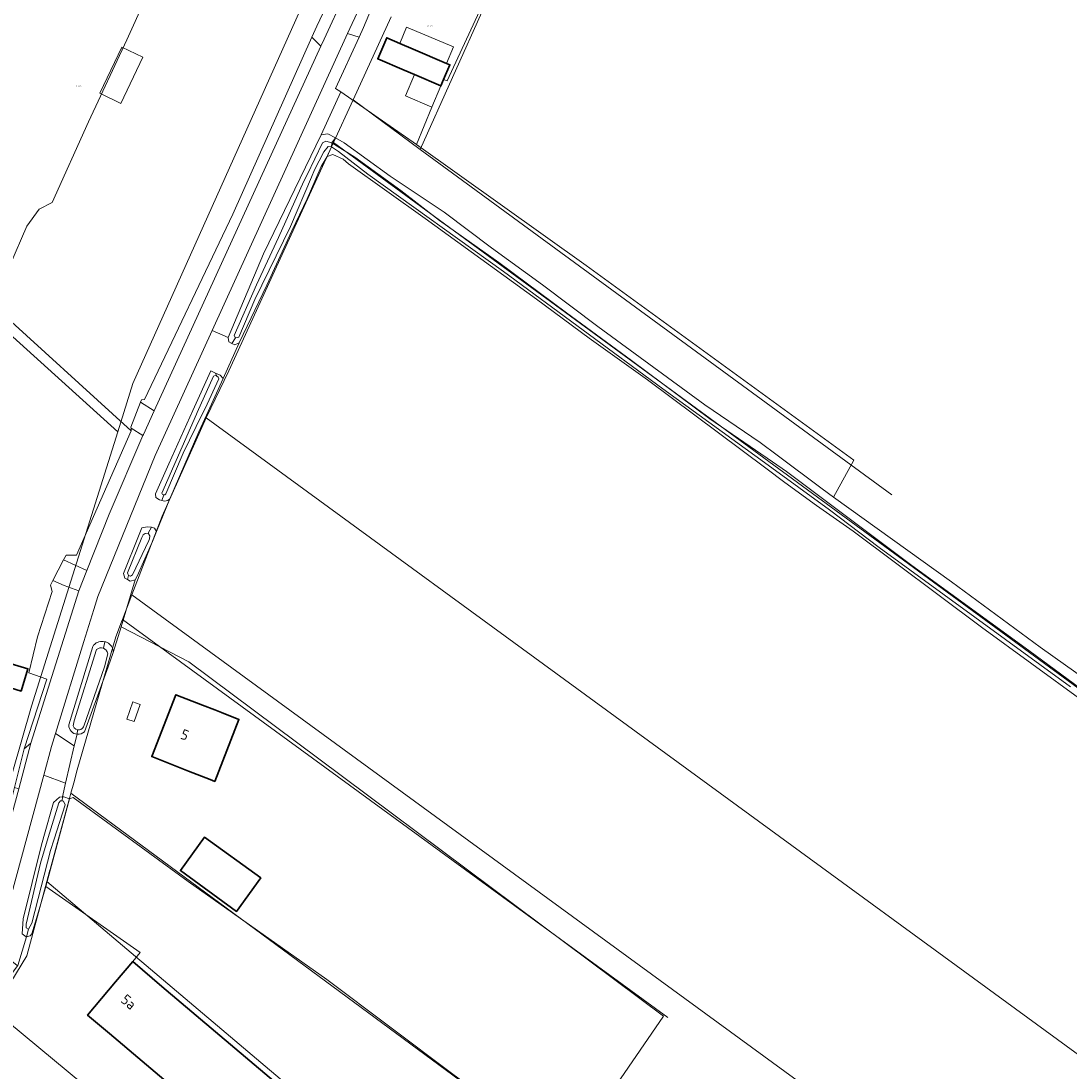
# Model space of a CAD drawing. Header units: metres. Extents: x 104777 to 177370, y 409697 to 438337.
# Tile 34 of 133: x 129229 to 129412, y 421859 to 422042. Entities that reach past the tile are written whole.
import ezdxf
from ezdxf.enums import TextEntityAlignment as Align
from ezdxf.lldxf.tags import DXFTag

# ---------------------------------------------------------------- set-up
doc = ezdxf.new("R2010")
doc.units = ezdxf.units.M
for name, color, linetype, lineweight in [('B-WE-GR-BOUWLAND-GV', 80, 'Continuous', 13), ('B-WE-GR-GRAS-GV', 60, 'Continuous', 13), ('B-WE-IE-TERREINAFSCHEIDING_KUNSTMATIG_HEKWERK-G', 20, 'IE-TERREINAFSCHEIDING_KUNSTMATIG-SO', 18), ('B-WE-KG-GRENS_PERCEEL-G', 150, 'KG-PERCEEL-SO', 18), ('B-WE-KG-GRENS_PERCEEL-S', 150, 'Continuous', 25), ('B-WE-OG-BEBOUWING-G', 7, 'Continuous', 35), ('B-WE-OG-BEBOUWING-GV', 7, 'Continuous', 35), ('B-WE-OG-BEBOUWING_HUISNUMMER-T18', 10, 'Continuous', 18), ('B-WE-OG-BEBOUWING_LUIFEL-GV', 7, 'Continuous', 18), ('B-WE-OG-BEBOUWING_SCHUUR-GV', 7, 'Continuous', 18), ('B-WE-OG-TERREIN_BEGROEID-GV', 7, 'Continuous', 18), ('B-WE-OG-TERREIN_ERF-GV', 7, 'Continuous', 18), ('B-WE-OG-TERREIN_OEVER-GV', 7, 'Continuous', 18), ('B-WE-OG-WATER-GV', 130, 'Continuous', 18), ('B-WE-OG-WATER_SLOOT-GV', 120, 'Continuous', 18), ('B-WE-OG-WEG-GV', 7, 'Continuous', 18), ('B-WE-VH-GESLOTENVERHARDING_ASFALT-GV', 10, 'Continuous', 18), ('B-WE-VH-HALFVERHARDING-GV', 130, 'Continuous', 18), ('B-WE-VH-HALFVERHARDING_PUIN-GV', 130, 'Continuous', 18), ('B-WE-VH-OPENVERHARDING_BETONSTRAATSTEEN-GV', 90, 'Continuous', 18), ('B-WE-VH-OPENVERHARDING_TEGEL-GV', 90, 'Continuous', 18)]:
    doc.layers.add(name, color=color, linetype=linetype, lineweight=lineweight)
doc.styles.add('NLCS-ISO', font='NLCS-ISO.ttf')
doc.styles.add('NLCS-ISO-M20-T18', font='NLCS-ISO.ttf', dxfattribs={"height": 0.036})
doc.styles.get("Standard").update_dxf_attribs({"font": 'Romans.shx'})
doc.linetypes.add('IE-TERREINAFSCHEIDING_KUNSTMATIG-SO', pattern='A,4,[82,NLCS.SHX,S=0.75,R=90,X=0,Y=0],4,-2', length=10)
tags = doc.linetypes.add('KG-PERCEEL-SO', pattern='A,5.5,-2,["P",Standard,S=1.8,R=0,X=-0.5,Y=-0.9],-2,5.5,-2,[5,NLCS.SHX,S=0.75,R=0,X=0,Y=0],-2', length=19).pattern_tags.tags
tags[6] = DXFTag(74, 10)

# ---------------------------------------------------------------- blocks, each defined once
blk = doc.blocks.new('SKG-PERCEELNUMMER-SO')
at = {"style": 'NLCS-ISO', "oblique": 10, "flags": 1}
for tag, p in [('GEMEENTECODE', (0, 2.6)), ('PERCEELGROOTTE', (0, -2.4))]:
    blk.add_attdef(tag, text='', height=1.8, dxfattribs=at).set_placement(p, align=Align.MIDDLE_CENTER)
at = {"style": 'NLCS-ISO', "oblique": 10}
blk.add_attdef('SECTIE', text='', height=1.8, dxfattribs=at).set_placement((-0.5, 0), align=Align.MIDDLE_RIGHT)
blk.add_attdef('PERCEELNUMMER', text='', height=1.8, dxfattribs=at).set_placement((0.5, 0), align=Align.MIDDLE_LEFT)

msp = doc.modelspace()

# ---------------------------------------------------------------- linework, layer by layer
at = {"layer": 'B-WE-GR-BOUWLAND-GV', "ltscale": 20, "flags": 128}
for points in [[(129414.113, 421923.567), (129396.591, 421936.396), (129374.203, 421953.11), (129367.827, 421957.579), (129362.264, 421961.613), (129358.963, 421964.079), (129338.328, 421979.496), (129328.139, 421986.745), (129318.959, 421993.572), (129299.59, 422007.648), (129286.213, 422017.131), (129285.276, 422017.95), (129283.455, 422018.807), (129282.499, 422018.449), (129281.441, 422016.712), (129280.488, 422014.522), (129278.981, 422011.059), (129276.319, 422005.491), (129271.963, 421995.987), (129267.126, 421985.922), (129264.369, 421979.746), (129261.418, 421973.318), (129260.086, 421970.417), (129255.049, 421958.772), (129252.715, 421953.059), (129252.037, 421951.322), (129249.361, 421945.271), (129249.005, 421944.65), (129246.53, 421936.442), (129258.339, 421930.304), (129281.01, 421913.423), (129341.107, 421868.566), (129324.221, 421843.918)], [(129304.394, 421858.445), (129282.431, 421874.965), (129258.261, 421892.014), (129238.164, 421906.699), (129237.538, 421906.423), (129233.398, 421891.164), (129249.879, 421879.659), (129248.56, 421878.06), (129253.669, 421873.74), (129290.354, 421842.721)]]:
    msp.add_lwpolyline(points, dxfattribs=at)
at = {"layer": 'B-WE-GR-GRAS-GV', "ltscale": 20, "flags": 128}
for points in [[(129315.071, 422056.85), (129303.401, 422031.608), (129302.777, 422031.851), (129302.302, 422030.742), (129300.755, 422027.015), (129298.067, 422020.538), (129327.65, 421999.445), (129374.293, 421965.512), (129370.771, 421959.067), (129391.366, 421944.26), (129406.824, 421932.866), (129415.258, 421926.874)], [(129212.823, 422044.196), (129212.791, 422040.766), (129212.108, 422030.369), (129211.354, 422025.901), (129208.795, 422019.861), (129205.117, 422011.834), (129204.531, 422010.333), (129224.107, 421992.575), (129230.1, 422006.266), (129232.267, 422009.283), (129234.493, 422010.399), (129240.855, 422024.477), (129247.533, 422038.755), (129253.503, 422052.026)]]:
    msp.add_lwpolyline(points, dxfattribs=at)
msp.add_lwpolyline([(129283.928, 422021.675), (129285.434, 422020.844), (129293.465, 422015.021), (129302.9, 422008.704), (129311.153, 422002.504), (129320.01, 421996.05), (129329.706, 421988.772), (129348.35, 421975.144), (129358, 421968.548), (129360.958, 421966.34), (129368.827, 421960.465), (129370.771, 421959.067), (129374.293, 421965.512), (129327.65, 421999.445), (129298.067, 422020.538), (129284.852, 422029.691), (129281.423, 422022.238), (129282.586, 422022.415)], close=True, dxfattribs=at)
at = {"layer": 'B-WE-IE-TERREINAFSCHEIDING_KUNSTMATIG_HEKWERK-G', "ltscale": 20, "flags": 128}
for points in [[(129283.947, 422030.318), (129288.043, 422039.249)], [(129236.948, 421948.949), (129238.757, 421948.937), (129248.302, 421970.626)]]:
    msp.add_lwpolyline(points, dxfattribs=at)
at = {"layer": 'B-WE-KG-GRENS_PERCEEL-G', "ltscale": 20, "flags": 128}
for points in [[(129315.223, 422091.063), (129326.906, 422082.491), (129298.711, 422019.67)], [(129280.078, 422049.106), (129279.31, 422047.408), (129248.61, 421978.887), (129245.951, 421970.44)], [(129286.985, 422028.301), (129293.626, 422042.798)], [(129286.985, 422028.301), (129283.582, 422020.872)], [(129298.711, 422019.67), (129286.985, 422028.301)], [(129283.582, 422020.872), (129265.35, 421981.074), (129261.351, 421972.884)], [(129283.582, 422020.872), (129460.635, 421891.153)], [(129298.711, 422019.67), (129372.902, 421965.324), (129380.949, 421959.43)], [(129245.951, 421970.44), (129203.824, 422008.52)], [(129261.351, 421972.884), (129253.707, 421955.726), (129248.429, 421942.016)], [(129522.012, 421782.686), (129418.66, 421858.027), (129261.351, 421972.884)], [(129245.951, 421970.44), (129230.903, 421922.626), (129227.563, 421910.874)], [(129248.429, 421942.016), (129246.764, 421937.691)], [(129504.32, 421755.089), (129384.046, 421843.022), (129248.429, 421942.016)], [(129246.618, 421937.312), (129245.612, 421934.698), (129238.889, 421911.49)], [(129246.764, 421937.691), (129246.618, 421937.312)], [(129341.876, 421868.34), (129246.764, 421937.691)], [(129238.274, 421909.228), (129238.889, 421911.49)], [(129237.792, 421907.457), (129238.274, 421909.228)], [(129234.171, 421894.138), (129237.595, 421906.731)], [(129237.595, 421906.731), (129237.792, 421907.457)], [(129324.171, 421843.648), (129237.792, 421907.457)], [(129233.6, 421892.02), (129234.136, 421894.01)], [(129234.136, 421894.01), (129234.171, 421894.138)], [(129224.287, 421869.617), (129230.108, 421879.062), (129233.6, 421892.02)], [(129311.577, 421826.086), (129233.6, 421892.02)], [(129276.548, 421826.298), (129224.287, 421869.617)]]:
    msp.add_lwpolyline(points, dxfattribs=at)
at = {"layer": 'B-WE-OG-BEBOUWING-G', "ltscale": 20, "flags": 128}
for points in [[(129297.713, 422032.707), (129302.302, 422030.742), (129302.777, 422031.851), (129303.88, 422034.428), (129303.312, 422034.671), (129297.462, 422037.176), (129295.145, 422038.168), (129292.866, 422039.144), (129291.288, 422035.458), (129295.884, 422033.49)], [(129262.093, 421909.802), (129262.88, 421909.494), (129267.101, 421920.298), (129264.048, 421921.491), (129262.905, 421921.938), (129260.75, 421922.78), (129256.09, 421924.6), (129251.88, 421913.8), (129256.53, 421911.98), (129258.323, 421911.278)], [(129270.908, 421892.661), (129261.106, 421899.756), (129256.883, 421893.922), (129266.685, 421886.827)], [(129290.354, 421842.721), (129253.669, 421873.74), (129248.56, 421878.06), (129245.571, 421874.521), (129240.69, 421868.74), (129244.5, 421865.52), (129282.493, 421833.411)]]:
    msp.add_lwpolyline(points, close=True, dxfattribs=at)
at = {"layer": 'B-WE-OG-BEBOUWING-GV', "ltscale": 20, "flags": 128}
for points in [[(129297.713, 422032.707), (129302.302, 422030.742), (129302.777, 422031.851), (129303.88, 422034.428), (129303.312, 422034.671), (129297.462, 422037.176), (129295.145, 422038.168), (129292.866, 422039.144), (129291.288, 422035.458), (129295.884, 422033.49)], [(129229.12, 421925.24), (129230.3, 421929.13), (129227.36, 421930.01), (129226.82, 421928.22), (129225.01, 421928.76), (129224.38, 421926.68)], [(129262.093, 421909.802), (129262.88, 421909.494), (129267.101, 421920.298), (129264.048, 421921.491), (129262.905, 421921.938), (129260.75, 421922.78), (129256.09, 421924.6), (129251.88, 421913.8), (129256.53, 421911.98), (129258.323, 421911.278)], [(129270.908, 421892.661), (129261.106, 421899.756), (129256.883, 421893.922), (129266.685, 421886.827)], [(129290.354, 421842.721), (129253.669, 421873.74), (129248.56, 421878.06), (129245.571, 421874.521), (129240.69, 421868.74), (129244.5, 421865.52), (129282.493, 421833.411)]]:
    msp.add_lwpolyline(points, close=True, dxfattribs=at)
at = {"layer": 'B-WE-OG-BEBOUWING_LUIFEL-GV', "ltscale": 20, "flags": 128}
for points in [[(129295.145, 422038.168), (129297.462, 422037.176), (129303.312, 422034.671), (129304.511, 422037.541), (129296.314, 422040.965)], [(129246.522, 422027.703), (129250.348, 422035.733), (129246.678, 422037.481), (129242.853, 422029.452)], [(129302.302, 422030.742), (129297.713, 422032.707), (129296.126, 422028.992), (129300.755, 422027.015)]]:
    msp.add_lwpolyline(points, close=True, dxfattribs=at)
at = {"layer": 'B-WE-OG-BEBOUWING_SCHUUR-GV', "ltscale": 20, "flags": 128}
msp.add_lwpolyline([(129248.572, 421923.343), (129247.551, 421920.353), (129248.837, 421919.914), (129249.857, 421922.905)], close=True, dxfattribs=at)
at = {"layer": 'B-WE-OG-TERREIN_BEGROEID-GV', "ltscale": 20, "flags": 128}
msp.add_lwpolyline([(129248.302, 421970.626), (129238.757, 421948.937), (129236.948, 421948.949), (129236.497, 421948.141), (129240.576, 421946.239), (129244.48, 421956.1), (129250.33, 421969.779), (129248.273, 421971.06)], close=True, dxfattribs=at)
at = {"layer": 'B-WE-OG-TERREIN_ERF-GV', "ltscale": 20, "flags": 128}
for points in [[(129291.802, 422048.037), (129288.818, 422040.938), (129288.043, 422039.249), (129283.947, 422030.318), (129284.852, 422029.691), (129298.067, 422020.538), (129300.755, 422027.015), (129302.302, 422030.742), (129297.713, 422032.707), (129295.884, 422033.49), (129291.288, 422035.458), (129292.866, 422039.144), (129295.145, 422038.168), (129297.462, 422037.176), (129303.312, 422034.671), (129303.88, 422034.428), (129302.777, 422031.851), (129303.401, 422031.608), (129315.071, 422056.85)], [(129253.503, 422052.026), (129247.533, 422038.755), (129240.855, 422024.477), (129234.493, 422010.399), (129232.267, 422009.283), (129230.1, 422006.266), (129224.107, 421992.575), (129248.302, 421970.626), (129248.273, 421971.06), (129248.259, 421971.271), (129249.92, 421975.58), (129250.096, 421976.036), (129250.633, 421976.072), (129266.044, 422008.41), (129279.808, 422039.253), (129280.663, 422041.17), (129283.17, 422046.505)], [(129226.447, 421902.348), (129227.966, 421908.436), (129229.638, 421915.138), (129233.566, 421927.324), (129230.43, 421928.439), (129231.949, 421934.663), (129234.543, 421942.609), (129234.247, 421943.701), (129234.625, 421944.504), (129236.497, 421948.141), (129236.948, 421948.949), (129238.757, 421948.937), (129248.302, 421970.626), (129224.107, 421992.575), (129204.531, 422010.333), (129203.768, 422008.381), (129197.305, 421996.671), (129185.598, 421974.428)], [(129238.893, 421917.696), (129238.366, 421915.696), (129236.838, 421909.152), (129236.345, 421906.764), (129236.564, 421906.779), (129237.538, 421906.423), (129238.164, 421906.699), (129258.261, 421892.014), (129282.431, 421874.965), (129304.394, 421858.445), (129324.221, 421843.918), (129341.107, 421868.566), (129281.01, 421913.423), (129258.339, 421930.304), (129246.53, 421936.442), (129245.185, 421931.981), (129244.265, 421929.458), (129240.139, 421918.149)], [(129282.493, 421833.411), (129244.5, 421865.52), (129240.69, 421868.74), (129245.571, 421874.521), (129248.56, 421878.06), (129249.879, 421879.659), (129233.398, 421891.164), (129232.114, 421886.721), (129231.003, 421882.88), (129230.709, 421882.544), (129230.061, 421882.387), (129228.563, 421877.396), (129224.42, 421872.051), (129224.01, 421870.456), (129223.403, 421868.371), (129221.852, 421863.043), (129218.071, 421851.134)]]:
    msp.add_lwpolyline(points, dxfattribs=at)
for points in [[(129227.36, 421930.01), (129230.3, 421929.13), (129229.12, 421925.24), (129224.38, 421926.68), (129225.01, 421928.76), (129226.82, 421928.22)], [(129264.048, 421921.491), (129267.101, 421920.298), (129262.88, 421909.494), (129262.093, 421909.802), (129258.323, 421911.278), (129256.53, 421911.98), (129251.88, 421913.8), (129256.09, 421924.6), (129260.75, 421922.78), (129262.905, 421921.938)], [(129256.883, 421893.922), (129261.106, 421899.756), (129270.908, 421892.661), (129266.685, 421886.827)]]:
    msp.add_lwpolyline(points, close=True, dxfattribs=at)
at = {"layer": 'B-WE-OG-TERREIN_ERF-GV', "ltscale": 20}
msp.add_lwpolyline([(129240.139, 421918.149, -0.2154277), (129238.893, 421917.696)], format="xyb", dxfattribs=at)
at = {"layer": 'B-WE-OG-TERREIN_OEVER-GV', "ltscale": 20, "flags": 128}
for points in [[(129283.312, 422020.826), (129283.928, 422021.675), (129282.586, 422022.415), (129281.423, 422022.238), (129271.365, 422001.485), (129265.202, 421986.87), (129265.352, 421986.096), (129265.859, 421985.836), (129266.497, 421986.8), (129266.235, 421987.246), (129270.156, 421996.081), (129274.001, 422004.331), (129278.436, 422014.128), (129278.97, 422015.229), (129281.69, 422020.833), (129282.251, 422021.102)], [(129267.126, 421985.922), (129271.963, 421995.987), (129276.319, 422005.491), (129278.981, 422011.059), (129280.488, 422014.522), (129281.441, 422016.712), (129282.499, 422018.449), (129283.243, 422020.127), (129282.659, 422020.203), (129281.914, 422019.227), (129280.272, 422016.105), (129279.739, 422014.848), (129276.075, 422006.209), (129269.866, 421993.513), (129267.066, 421986.954), (129266.497, 421986.8), (129265.859, 421985.836), (129266.366, 421985.577)], [(129263.028, 421980.686), (129262.216, 421981.074), (129259.079, 421974.159), (129254.86, 421964.857), (129252.562, 421959.593), (129252.602, 421959.006), (129253.222, 421958.556), (129253.672, 421958.439), (129253.968, 421959.466), (129253.786, 421959.497), (129253.656, 421959.748), (129259.679, 421973.534), (129259.812, 421973.827), (129262.674, 421980.122), (129262.961, 421980.24), (129263.215, 421980.11)], [(129255.049, 421958.772), (129260.086, 421970.417), (129261.418, 421973.318), (129264.369, 421979.746), (129263.841, 421980.299), (129263.028, 421980.686), (129263.215, 421980.11), (129263.469, 421979.98), (129263.587, 421979.693), (129261.185, 421974.52), (129260.75, 421973.624), (129257.389, 421966.698), (129254.329, 421959.614), (129254.151, 421959.434), (129253.968, 421959.466), (129253.672, 421958.439), (129254.122, 421958.322), (129254.702, 421958.46)], [(129250.748, 421952.727), (129251.243, 421952.76), (129251.87, 421953.797), (129251.17, 421953.85), (129250.186, 421953.684), (129249.598, 421952.238), (129246.944, 421945.705), (129247.195, 421944.926), (129247.661, 421944.659), (129247.862, 421945.369), (129247.63, 421945.851), (129250.162, 421952.009), (129250.365, 421952.502)], [(129249.005, 421944.65), (129249.361, 421945.271), (129252.037, 421951.322), (129252.715, 421953.059), (129252.378, 421953.633), (129251.87, 421953.797), (129251.243, 421952.76), (129251.574, 421952.285), (129251.508, 421951.783), (129251.381, 421951.514), (129248.547, 421945.523), (129248.166, 421945.29), (129247.862, 421945.369), (129247.661, 421944.659), (129248.127, 421944.392)], [(129236.345, 421906.764), (129235.829, 421906.729), (129234.731, 421905.811), (129233.085, 421899.894), (129232.608, 421898.179), (129229.453, 421885.518), (129229.292, 421882.928), (129229.989, 421882.37), (129230.061, 421882.387), (129230.422, 421883.706), (129229.98, 421883.972), (129229.964, 421884.583), (129232.491, 421895.217), (129233.842, 421899.684), (129235.683, 421905.77), (129235.977, 421906.106), (129236.243, 421906.072)], [(129237.538, 421906.423), (129236.564, 421906.779), (129236.345, 421906.764), (129236.243, 421906.072), (129236.509, 421906.037), (129236.761, 421905.421), (129234.869, 421899.435), (129234.24, 421897.445), (129230.98, 421884.777), (129230.422, 421883.706), (129230.061, 421882.387), (129230.709, 421882.544), (129231.003, 421882.88), (129232.114, 421886.721), (129233.398, 421891.164)]]:
    msp.add_lwpolyline(points, close=True, dxfattribs=at)
for points in [[(129415.258, 421926.874), (129406.824, 421932.866), (129391.366, 421944.26), (129370.771, 421959.067), (129368.827, 421960.465), (129360.958, 421966.34), (129358, 421968.548), (129348.35, 421975.144), (129329.706, 421988.772), (129320.01, 421996.05), (129311.153, 422002.504), (129302.9, 422008.704), (129293.465, 422015.021), (129285.434, 422020.844), (129283.928, 422021.675), (129283.312, 422020.826), (129287.303, 422018.316), (129295.34, 422012.488), (129302.063, 422007.266), (129312.399, 421999.972), (129324.228, 421991.157), (129335.557, 421982.887), (129349.216, 421972.69), (129360.113, 421965.205), (129362.575, 421963.514), (129384.41, 421947.151), (129404.868, 421932.316), (129413.89, 421925.628)], [(129412.129, 421925.973), (129378.758, 421950.244), (129370.09, 421956.841), (129359.363, 421964.613), (129340.987, 421977.926), (129313.2, 421998.405), (129289.589, 422015.343), (129284.459, 422019.282), (129283.243, 422020.127), (129282.499, 422018.449), (129283.455, 422018.807), (129285.276, 422017.95), (129286.213, 422017.131), (129299.59, 422007.648), (129318.959, 421993.572), (129328.139, 421986.745), (129338.328, 421979.496), (129358.963, 421964.079), (129362.264, 421961.613), (129367.827, 421957.579), (129374.203, 421953.11), (129396.591, 421936.396), (129414.113, 421923.567)], [(129238.893, 421917.696), (129238.962, 421918.455), (129238.64, 421918.564), (129238.336, 421918.827), (129238.174, 421919.151), (129238.365, 421920.043), (129242.276, 421932.47), (129242.603, 421932.675), (129242.826, 421932.742), (129243.12, 421932.763), (129243.469, 421932.688), (129243.724, 421933.838), (129243.441, 421933.89), (129243.173, 421933.901), (129242.931, 421933.879), (129242.679, 421933.823), (129242.525, 421933.771), (129242.22, 421933.621), (129242.06, 421933.514), (129241.881, 421933.363), (129241.74, 421933.214), (129241.591, 421933.015)], [(129240.139, 421918.149), (129244.265, 421929.458), (129245.185, 421931.981), (129245.139, 421932.367), (129245.028, 421932.712), (129244.849, 421933.042), (129244.638, 421933.302), (129244.328, 421933.564), (129244.085, 421933.704), (129243.88, 421933.79), (129243.724, 421933.838), (129243.469, 421932.688), (129243.705, 421932.567), (129243.912, 421932.39), (129244.023, 421932.251), (129244.124, 421932.069), (129244.217, 421931.734), (129243.627, 421929.452), (129240.038, 421919.12), (129239.975, 421918.969), (129239.873, 421918.811), (129239.754, 421918.686), (129239.538, 421918.542), (129239.273, 421918.457), (129238.962, 421918.455), (129238.893, 421917.696)], [(129241.591, 421933.015), (129237.408, 421919.32)]]:
    msp.add_lwpolyline(points, dxfattribs=at)
at = {"layer": 'B-WE-OG-TERREIN_OEVER-GV', "ltscale": 20}
for points in [[(129237.408, 421919.32, 0.3958342), (129238.893, 421917.696)], [(129238.893, 421917.696, 0.2154277), (129240.139, 421918.149)]]:
    msp.add_lwpolyline(points, format="xyb", dxfattribs=at)
at = {"layer": 'B-WE-OG-WATER-GV', "ltscale": 20, "flags": 128}
msp.add_lwpolyline([(129413.89, 421925.628), (129404.868, 421932.316), (129384.41, 421947.151), (129362.575, 421963.514), (129360.113, 421965.205), (129349.216, 421972.69), (129335.557, 421982.887), (129324.228, 421991.157), (129312.399, 421999.972), (129302.063, 422007.266), (129295.34, 422012.488), (129287.303, 422018.316), (129283.312, 422020.826), (129283.243, 422020.127), (129284.459, 422019.282), (129289.589, 422015.343), (129313.2, 421998.405), (129340.987, 421977.926), (129359.363, 421964.613), (129370.09, 421956.841), (129378.758, 421950.244), (129412.129, 421925.973)], dxfattribs=at)
at = {"layer": 'B-WE-OG-WATER_SLOOT-GV', "ltscale": 20, "flags": 128}
for points in [[(129283.243, 422020.127), (129283.312, 422020.826), (129282.251, 422021.102), (129281.69, 422020.833), (129278.97, 422015.229), (129278.436, 422014.128), (129274.001, 422004.331), (129270.156, 421996.081), (129266.235, 421987.246), (129266.497, 421986.8), (129267.066, 421986.954), (129269.866, 421993.513), (129276.075, 422006.209), (129279.739, 422014.848), (129280.272, 422016.105), (129281.914, 422019.227), (129282.659, 422020.203)], [(129254.329, 421959.614), (129257.389, 421966.698), (129260.75, 421973.624), (129261.185, 421974.52), (129263.587, 421979.693), (129263.469, 421979.98), (129263.215, 421980.11), (129262.961, 421980.24), (129262.674, 421980.122), (129259.812, 421973.827), (129259.679, 421973.534), (129253.656, 421959.748), (129253.786, 421959.497), (129253.968, 421959.466), (129254.151, 421959.434)], [(129247.862, 421945.369), (129248.166, 421945.29), (129248.547, 421945.523), (129251.381, 421951.514), (129251.508, 421951.783), (129251.574, 421952.285), (129251.243, 421952.76), (129250.748, 421952.727), (129250.365, 421952.502), (129250.162, 421952.009), (129247.63, 421945.851)], [(129242.276, 421932.47), (129238.365, 421920.043), (129238.174, 421919.151), (129238.336, 421918.827), (129238.64, 421918.564), (129238.962, 421918.455), (129239.273, 421918.457), (129239.538, 421918.542), (129239.754, 421918.686), (129239.873, 421918.811), (129239.975, 421918.969), (129240.038, 421919.12), (129243.627, 421929.452), (129244.217, 421931.734), (129244.124, 421932.069), (129244.023, 421932.251), (129243.912, 421932.39), (129243.705, 421932.567), (129243.469, 421932.688), (129243.12, 421932.763), (129242.826, 421932.742), (129242.603, 421932.675)], [(129233.842, 421899.684), (129232.491, 421895.217), (129229.964, 421884.583), (129229.98, 421883.972), (129230.422, 421883.706), (129230.98, 421884.777), (129234.24, 421897.445), (129234.869, 421899.435), (129236.761, 421905.421), (129236.509, 421906.037), (129236.243, 421906.072), (129235.977, 421906.106), (129235.683, 421905.77)]]:
    msp.add_lwpolyline(points, close=True, dxfattribs=at)
at = {"layer": 'B-WE-OG-WEG-GV', "ltscale": 20, "flags": 128}
for points in [[(129265.202, 421986.87), (129271.365, 422001.485), (129281.423, 422022.238), (129284.852, 422029.691), (129283.947, 422030.318), (129288.043, 422039.249), (129286.047, 422039.883), (129262.429, 421988.109)], [(129281.386, 422037.694), (129279.808, 422039.253), (129266.044, 422008.41), (129250.633, 421976.072), (129250.096, 421976.036), (129249.92, 421975.58), (129252.299, 421974.099)], [(129228.563, 421877.396), (129230.061, 421882.387), (129229.989, 421882.37), (129229.292, 421882.928), (129229.453, 421885.518), (129232.608, 421898.179), (129233.085, 421899.894), (129234.731, 421905.811), (129235.829, 421906.729), (129236.345, 421906.764), (129236.838, 421909.152), (129233.04, 421910.579), (129225.228, 421881.875), (129226.686, 421878.8), (129228.367, 421877.425)]]:
    msp.add_lwpolyline(points, close=True, dxfattribs=at)
msp.add_lwpolyline([(129237.408, 421919.32), (129241.591, 421933.015), (129241.74, 421933.214), (129241.881, 421933.363), (129242.06, 421933.514), (129242.22, 421933.621), (129242.525, 421933.771), (129242.679, 421933.823), (129242.931, 421933.879), (129243.173, 421933.901), (129243.441, 421933.89), (129243.724, 421933.838), (129243.88, 421933.79), (129244.085, 421933.704), (129244.328, 421933.564), (129244.638, 421933.302), (129244.849, 421933.042), (129245.028, 421932.712), (129245.139, 421932.367), (129245.185, 421931.981), (129246.53, 421936.442), (129249.005, 421944.65), (129248.127, 421944.392), (129247.661, 421944.659), (129247.195, 421944.926), (129246.944, 421945.705), (129249.598, 421952.238), (129250.186, 421953.684), (129251.17, 421953.85), (129251.87, 421953.797), (129252.378, 421953.633), (129252.715, 421953.059), (129255.049, 421958.772), (129254.702, 421958.46), (129254.122, 421958.322), (129253.672, 421958.439), (129253.222, 421958.556), (129252.602, 421959.006), (129252.562, 421959.593), (129254.86, 421964.857), (129259.079, 421974.159), (129262.216, 421981.074), (129263.028, 421980.686), (129263.841, 421980.299), (129264.369, 421979.746), (129267.126, 421985.922), (129266.366, 421985.577), (129265.859, 421985.836), (129265.352, 421986.096), (129265.202, 421986.87), (129262.429, 421988.109), (129252.49, 421966.32), (129242.48, 421941.73), (129241.769, 421939.427), (129240.053, 421933.872), (129235.1, 421917.839), (129238.366, 421915.696), (129238.893, 421917.696)], dxfattribs=at)
at = {"layer": 'B-WE-OG-WEG-GV', "ltscale": 20}
msp.add_lwpolyline([(129238.893, 421917.696, -0.3958342), (129237.408, 421919.32)], format="xyb", dxfattribs=at)
at = {"layer": 'B-WE-VH-GESLOTENVERHARDING_ASFALT-GV', "ltscale": 20, "flags": 128}
for points in [[(129285.483, 422046.651), (129281.933, 422038.89), (129281.386, 422037.694), (129252.299, 421974.099), (129250.42, 421969.99), (129250.33, 421969.779), (129244.48, 421956.1), (129240.576, 421946.239), (129239.175, 421942.699), (129230.83, 421916.126), (129228.705, 421908.206), (129226.974, 421901.754), (129219.12, 421872.48), (129214.591, 421856.068)], [(129217.874, 421854.85), (129219.853, 421862.121), (129221.885, 421869.59), (129222.392, 421871.454), (129225.228, 421881.875), (129233.04, 421910.579), (129234.39, 421915.54), (129235.1, 421917.839), (129240.053, 421933.872), (129241.769, 421939.427), (129242.48, 421941.73), (129252.49, 421966.32), (129262.429, 421988.109), (129286.047, 422039.883), (129288.088, 422044.357)]]:
    msp.add_lwpolyline(points, dxfattribs=at)
at = {"layer": 'B-WE-VH-HALFVERHARDING-GV', "ltscale": 20, "flags": 128}
msp.add_lwpolyline([(129236.838, 421909.152), (129238.366, 421915.696), (129235.1, 421917.839), (129234.39, 421915.54), (129233.04, 421910.579)], close=True, dxfattribs=at)
at = {"layer": 'B-WE-VH-HALFVERHARDING_PUIN-GV', "ltscale": 20, "flags": 128}
msp.add_lwpolyline([(129249.92, 421975.58), (129248.259, 421971.271), (129248.273, 421971.06), (129250.33, 421969.779), (129250.42, 421969.99), (129252.299, 421974.099)], close=True, dxfattribs=at)
at = {"layer": 'B-WE-VH-OPENVERHARDING_BETONSTRAATSTEEN-GV', "ltscale": 20, "flags": 128}
for points in [[(129288.043, 422039.249), (129288.818, 422040.938), (129291.802, 422048.037), (129291.357, 422048.266), (129290.143, 422048.891), (129288.088, 422044.357), (129286.047, 422039.883)], [(129285.483, 422046.651), (129284.704, 422046.867), (129283.17, 422046.505), (129280.663, 422041.17), (129279.808, 422039.253), (129281.386, 422037.694), (129281.933, 422038.89)], [(129228.705, 421908.206), (129230.83, 421916.126), (129229.638, 421915.138), (129227.966, 421908.436)]]:
    msp.add_lwpolyline(points, close=True, dxfattribs=at)
at = {"layer": 'B-WE-VH-OPENVERHARDING_TEGEL-GV', "ltscale": 20, "flags": 128}
for points in [[(129239.175, 421942.699), (129240.576, 421946.239), (129236.497, 421948.141), (129234.625, 421944.504), (129236.633, 421943.613)], [(129231.949, 421934.663), (129230.43, 421928.439), (129233.566, 421927.324), (129229.638, 421915.138), (129230.83, 421916.126), (129239.175, 421942.699), (129236.633, 421943.613), (129234.625, 421944.504), (129234.247, 421943.701), (129234.543, 421942.609)]]:
    msp.add_lwpolyline(points, close=True, dxfattribs=at)

# ---------------------------------------------------------------- block references
at = {"layer": 'B-WE-KG-GRENS_PERCEEL-S', "ltscale": 20, "xscale": 0.15, "yscale": 0.15, "zscale": 0.15}
for p, values in [((129300.304, 422041.189), {'PERCEELNUMMER': '313', 'SECTIE': 'H'}), ((129238.935, 422030.733), {'PERCEELNUMMER': '489', 'SECTIE': 'G'})]:
    msp.add_blockref('SKG-PERCEELNUMMER-SO', p, dxfattribs=at).add_auto_attribs(values)

# ---------------------------------------------------------------- texts
at = {"layer": 'B-WE-OG-BEBOUWING_HUISNUMMER-T18', "ltscale": 20, "style": 'NLCS-ISO-M20-T18'}
for s, rotation, p in [('5', 338.7, (129257.657, 421917.606)), ('5a', 319.8, (129247.86, 421871.032))]:
    msp.add_text(s, height=1.8, rotation=rotation, dxfattribs=at).set_placement(p, align=Align.MIDDLE)

doc.saveas('drawing.dxf')
